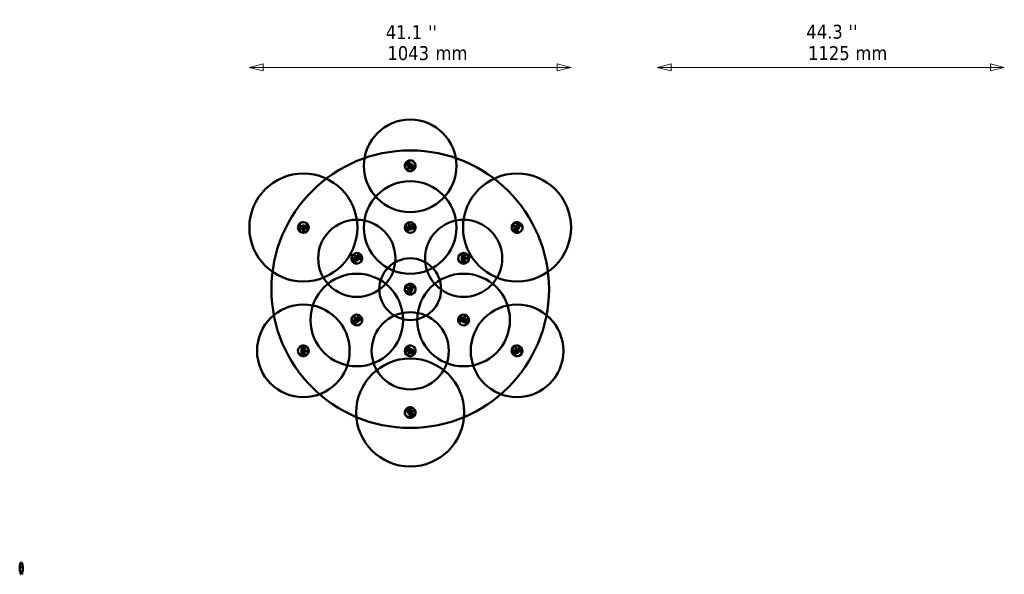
# Model space of a CAD drawing. Header units: millimetres. Extents: x -646 to 3029, y -175 to 4376.
# Tile 1 of 6: x -646 to 2546, y -175 to 1623. Entities that reach past the tile are written whole.
import ezdxf

# ---------------------------------------------------------------- set-up
doc = ezdxf.new("R2010")
doc.units = ezdxf.units.MM
doc.header["$LTSCALE"] = 15
for name, color, linetype, lineweight in [('Symbol (ISO)', 7, 'Continuous', 25), ('Widoczne (ISO)', 7, 'Continuous', 50), ('Wymiar (ISO)', 7, 'Continuous', 25)]:
    doc.layers.add(name, color=color, linetype=linetype, lineweight=lineweight)
doc.styles.add('Tekst notatki (ISO)', font='tahoma.ttf')

msp = doc.modelspace()

# ---------------------------------------------------------------- linework, layer by layer
at = {"layer": 'Widoczne (ISO)'}
for p, q in [((619.1, 1166.9), (603.3, 1144.7)), ((614.4, 1159.4), (615, 1160.2)), ((618.3, 1151.9), (616.6, 1152.9)), ((617.6, 1150.4), (616.6, 1152.9)), ((619, 1146.9), (617.6, 1150.4)), ((619.7, 1152.5), (618.3, 1151.9)), ((618.3, 1151.9), (618.7, 1150.9)), ((618.7, 1150.9), (620.2, 1147.4)), ((619.7, 1152.5), (620.3, 1154.4)), ((620.1, 1151.5), (619.7, 1152.5)), ((621.6, 1148), (620.1, 1151.5)), ((620.3, 1154.4), (621.3, 1151.9)), ((621.2, 1132), (637, 1154.1)), ((621.3, 1151.9), (622.7, 1148.4)), ((620.1, 1144.4), (619, 1146.9)), ((620.6, 1146.4), (620.1, 1144.4)), ((620.2, 1147.4), (620.6, 1146.4)), ((620.6, 1146.4), (622, 1146.9)), ((622, 1146.9), (621.6, 1148)), ((622, 1146.9), (623.8, 1145.9)), ((622.7, 1148.4), (623.8, 1145.9)), ((632.1, 1148), (631.5, 1147.2)), ((262.5, 962.8), (263, 935.6)), ((285, 936), (284.5, 963.2)), ((605.6, 959.2), (613.7, 933.2)), ((634.7, 939.6), (626.7, 965.7)), ((983.8, 952.5), (960, 965.6)), ((263.2, 954), (263.2, 955)), ((270.8, 950.3), (268.8, 950.1)), ((271.1, 948.7), (268.8, 950.1)), ((271.6, 951.6), (270.8, 950.3)), ((270.8, 950.3), (271.7, 949.8)), ((270.9, 953.5), (273.2, 952.1)), ((271.6, 951.6), (270.9, 953.5)), ((274.4, 946.7), (271.1, 948.7)), ((272.5, 951), (271.6, 951.6)), ((271.7, 949.8), (275, 947.8)), ((275.8, 949.1), (272.5, 951)), ((273.2, 952.1), (276.4, 950.2)), ((276.6, 945.3), (274.4, 946.7)), ((275, 947.8), (275.9, 947.2)), ((276.7, 948.5), (275.8, 949.1)), ((275.9, 947.2), (276.7, 948.5)), ((275.9, 947.2), (276.6, 945.3)), ((276.4, 950.2), (278.7, 948.8)), ((276.7, 948.5), (278.7, 948.8)), ((284.1, 955.4), (284.2, 954.3)), ((611.8, 940.8), (611.5, 941.8)), ((617.1, 949.5), (615.2, 948.7)), ((617.8, 948), (615.2, 948.7)), ((616.3, 952.5), (618.8, 951.8)), ((617.5, 950.9), (616.3, 952.5)), ((617.5, 950.9), (617.1, 949.5)), ((617.1, 949.5), (618.1, 949.2)), ((618.5, 950.6), (617.5, 950.9)), ((621.5, 947), (617.8, 948)), ((618.1, 949.2), (621.8, 948.2)), ((622.2, 949.7), (618.5, 950.6)), ((618.8, 951.8), (622.5, 950.9)), ((624.1, 946.3), (621.5, 947)), ((621.8, 948.2), (622.9, 947.9)), ((623.3, 949.4), (622.2, 949.7)), ((622.5, 950.9), (625.1, 950.2)), ((622.9, 947.9), (623.3, 949.4)), ((622.9, 947.9), (624.1, 946.3)), ((623.3, 949.4), (625.1, 950.2)), ((631.6, 948), (631.9, 947)), ((949.3, 946.4), (973.2, 933.2)), ((961.6, 949), (963.9, 950.3)), ((963.6, 948.6), (961.6, 949)), ((964.3, 947.3), (963.5, 945.5)), ((965.9, 946.8), (963.5, 945.5)), ((964.6, 949.2), (963.6, 948.6)), ((963.6, 948.6), (964.3, 947.3)), ((963.9, 950.3), (967.3, 952.1)), ((964.3, 947.3), (965.3, 947.8)), ((967.9, 951), (964.6, 949.2)), ((965.3, 947.8), (968.6, 949.7)), ((966.5, 937.4), (965.6, 937.9)), ((969.2, 948.6), (965.9, 946.8)), ((967.3, 952.1), (969.6, 953.4)), ((968.8, 951.5), (967.9, 951)), ((968.6, 949.7), (969.6, 950.2)), ((968.8, 951.5), (969.6, 953.4)), ((969.6, 950.2), (968.8, 951.5)), ((971.6, 949.9), (969.2, 948.6)), ((969.6, 950.2), (971.6, 949.9)), ((975.8, 956.3), (976.7, 955.8)), ((463.3, 843.2), (449.6, 866.7)), ((430.6, 855.7), (444.3, 832.1)), ((440.8, 839.2), (440.3, 840.1)), ((443.9, 848.8), (442.3, 847.6)), ((445, 847.5), (442.3, 847.6)), ((442.4, 851.6), (445.1, 851.5)), ((444, 850.3), (442.4, 851.6)), ((444, 850.3), (443.9, 848.8)), ((443.9, 848.8), (445, 848.7)), ((445.1, 850.2), (444, 850.3)), ((445, 848.7), (448.8, 848.6)), ((448.8, 847.4), (445, 847.5)), ((445.1, 851.5), (448.9, 851.4)), ((448.9, 850.1), (445.1, 850.2)), ((448.8, 848.6), (449.9, 848.6)), ((451.5, 847.3), (448.8, 847.4)), ((448.9, 851.4), (451.6, 851.3)), ((450, 850.1), (448.9, 850.1)), ((449.9, 848.6), (450, 850.1)), ((449.9, 848.6), (451.5, 847.3)), ((450, 850.1), (451.6, 851.3)), ((458.4, 850.6), (458.9, 849.7)), ((806.9, 860.5), (779.7, 860.4)), ((779.8, 838.4), (807, 838.5)), ((787.6, 859.9), (788.6, 859.9)), ((788.7, 838.9), (787.6, 838.9)), ((789.3, 846.6), (790.7, 848.9)), ((791.2, 847.3), (789.3, 846.6)), ((790.7, 848.9), (792.7, 852.1)), ((791.7, 848.2), (791.2, 847.3)), ((791.2, 847.3), (792.4, 846.5)), ((793.7, 851.4), (791.7, 848.2)), ((792.4, 846.5), (793, 847.4)), ((792.4, 846.5), (792.7, 844.5)), ((792.7, 852.1), (794.1, 854.4)), ((794.1, 846.8), (792.7, 844.5)), ((793, 847.4), (795, 850.6)), ((794.3, 852.4), (793.7, 851.4)), ((794.3, 852.4), (794.1, 854.4)), ((796.1, 850), (794.1, 846.8)), ((795.6, 851.6), (794.3, 852.4)), ((795, 850.6), (795.6, 851.6)), ((795.6, 851.6), (797.5, 852.3)), ((797.5, 852.3), (796.1, 850)), ((603.3, 744.8), (628.2, 733.9)), ((637, 754.1), (612.1, 764.9)), ((615.3, 748.4), (617.5, 750)), ((617.3, 748.3), (615.3, 748.4)), ((618.2, 748.9), (617.3, 748.3)), ((617.3, 748.3), (618.1, 747.1)), ((617.5, 750), (620.6, 752.1)), ((618.1, 747.1), (617.6, 745.2)), ((619.8, 746.7), (617.6, 745.2)), ((618.1, 747.1), (619, 747.7)), ((621.3, 751.1), (618.2, 748.9)), ((619, 747.7), (622.2, 749.9)), ((622.9, 748.9), (619.8, 746.7)), ((621.3, 737.5), (620.3, 737.9)), ((620.6, 752.1), (622.8, 753.7)), ((622.2, 751.8), (621.3, 751.1)), ((622.2, 751.8), (622.8, 753.7)), ((623.1, 750.5), (622.2, 751.8)), ((622.2, 749.9), (623.1, 750.5)), ((625.1, 750.4), (622.9, 748.9)), ((623.1, 750.5), (625.1, 750.4)), ((628.7, 757.2), (629.7, 756.7)), ((429.8, 652.9), (447.2, 631.9)), ((442.5, 638.3), (441.9, 639.1)), ((442.2, 650.8), (444.8, 651.2)), ((443.9, 649.8), (442.2, 650.8)), ((444.1, 648.3), (442.7, 646.8)), ((445.3, 647.2), (442.7, 646.8)), ((445, 649.9), (443.9, 649.8)), ((443.9, 649.8), (444.1, 648.3)), ((444.1, 648.3), (445.2, 648.4)), ((444.8, 651.2), (448.6, 651.7)), ((448.7, 650.4), (445, 649.9)), ((445.2, 648.4), (448.9, 648.9)), ((449.1, 647.7), (445.3, 647.2)), ((464.1, 645.9), (446.8, 666.9)), ((448.6, 651.7), (451.2, 652)), ((449.8, 650.6), (448.7, 650.4)), ((448.9, 648.9), (450, 649.1)), ((451.8, 648), (449.1, 647.7)), ((449.8, 650.6), (451.2, 652)), ((450, 649.1), (449.8, 650.6)), ((450, 649.1), (451.8, 648)), ((458.1, 652.5), (458.7, 651.7)), ((787.1, 665.8), (778.7, 639.9)), ((781.6, 647.2), (781.9, 648.2)), ((790.9, 651.2), (788.9, 651.7)), ((790.6, 649.6), (788.9, 651.7)), ((793.1, 646.7), (790.6, 649.6)), ((792, 652.2), (790.9, 651.2)), ((790.9, 651.2), (791.6, 650.4)), ((791.6, 650.4), (794, 647.5)), ((792, 654.2), (793.7, 652.2)), ((792, 652.2), (792, 654.2)), ((792.7, 651.4), (792, 652.2)), ((795.2, 648.4), (792.7, 651.4)), ((794.8, 644.6), (793.1, 646.7)), ((793.7, 652.2), (796.1, 649.2)), ((794, 647.5), (794.7, 646.6)), ((794.7, 646.6), (795.9, 647.6)), ((794.7, 646.6), (794.8, 644.6)), ((795.9, 647.6), (795.2, 648.4)), ((795.9, 647.6), (797.8, 647.2)), ((796.1, 649.2), (797.8, 647.2)), ((799.6, 633.1), (808, 659)), ((801.9, 641.7), (801.6, 640.7)), ((288.4, 559.1), (261.3, 561.7)), ((269, 560.4), (270.1, 560.3)), ((269.4, 547), (271, 549.1)), ((271.3, 547.5), (269.4, 547)), ((271, 549.1), (273.3, 552.1)), ((272, 548.4), (271.3, 547.5)), ((271.3, 547.5), (272.5, 546.6)), ((274.3, 551.4), (272, 548.4)), ((272.5, 546.6), (273.2, 547.5)), ((274.2, 546.7), (272.5, 544.6)), ((272.5, 546.6), (272.5, 544.6)), ((273.2, 547.5), (275.5, 550.5)), ((273.3, 552.1), (275, 554.3)), ((276.5, 549.7), (274.2, 546.7)), ((275, 552.3), (274.3, 551.4)), ((275, 552.3), (275, 554.3)), ((276.2, 551.3), (275, 552.3)), ((275.5, 550.5), (276.2, 551.3)), ((276.2, 551.3), (278.1, 551.8)), ((278.1, 551.8), (276.5, 549.7)), ((617.4, 566.7), (603.9, 543.1)), ((613.4, 558.7), (613.9, 559.6)), ((618.1, 551.7), (616.2, 552.5)), ((617.5, 550.2), (616.2, 552.5)), ((619.3, 546.8), (617.5, 550.2)), ((619.4, 552.4), (618.1, 551.7)), ((618.1, 551.7), (618.6, 550.7)), ((618.6, 550.7), (620.4, 547.4)), ((620.6, 544.4), (619.3, 546.8)), ((619.4, 552.4), (619.8, 554.4)), ((619.9, 551.5), (619.4, 552.4)), ((619.8, 554.4), (621, 552)), ((621.7, 548.1), (619.9, 551.5)), ((620.4, 547.4), (620.9, 546.4)), ((620.9, 546.4), (620.6, 544.4)), ((620.9, 546.4), (622.2, 547.1)), ((621, 552), (622.8, 548.7)), ((622.2, 547.1), (621.7, 548.1)), ((622.2, 547.1), (624.1, 546.3)), ((622.8, 548.7), (624.1, 546.3)), ((622.9, 532.1), (636.5, 555.8)), ((632.1, 549.2), (631.6, 548.3)), ((950.9, 557.2), (962.2, 532.5)), ((963.5, 549.1), (961.8, 548)), ((964.4, 547.7), (961.8, 548)), ((962.3, 552), (965, 551.7)), ((963.7, 550.6), (962.3, 552)), ((963.7, 550.6), (963.5, 549.1)), ((963.5, 549.1), (964.6, 548.9)), ((964.8, 550.4), (963.7, 550.6)), ((968.2, 547.2), (964.4, 547.7)), ((964.6, 548.9), (968.4, 548.4)), ((968.6, 549.9), (964.8, 550.4)), ((965, 551.7), (968.7, 551.2)), ((970.9, 546.8), (968.2, 547.2)), ((968.4, 548.4), (969.5, 548.3)), ((969.6, 549.8), (968.6, 549.9)), ((968.7, 551.2), (971.4, 550.8)), ((969.5, 548.3), (969.6, 549.8)), ((969.5, 548.3), (970.9, 546.8)), ((969.6, 549.8), (971.4, 550.8)), ((982.2, 541.6), (970.9, 566.4)), ((978.1, 549.5), (978.5, 548.5)), ((259.2, 539.8), (286.3, 537.2)), ((268, 539.4), (267, 539.5)), ((959.4, 539.8), (959, 540.8)), ((626.2, 365.9), (602.8, 351.8)), ((609.8, 355.4), (610.7, 356)), ((618.1, 347.6), (618.2, 351.4)), ((618.2, 351.4), (618.3, 354)), ((619.5, 352.4), (618.3, 354)), ((619.5, 351.3), (619.4, 347.5)), ((621, 352.4), (619.5, 352.4)), ((619.5, 352.4), (619.5, 351.3)), ((620.9, 347.5), (621, 351.3)), ((621, 352.4), (622.3, 354)), ((621, 351.3), (621, 352.4)), ((622.2, 351.3), (622.1, 347.5)), ((622.3, 354), (622.2, 351.3)), ((614.2, 333), (637.5, 347)), ((618.1, 344.9), (618.1, 347.6)), ((619.4, 346.4), (618.1, 344.9)), ((619.4, 347.5), (619.4, 346.4)), ((619.4, 346.4), (620.9, 346.4)), ((621.5, 338), (620.6, 337.4)), ((620.9, 346.4), (620.9, 347.5)), ((620.9, 346.4), (622.1, 344.8)), ((622.1, 347.5), (622.1, 344.8)), ((-645.9, -152.3), (-643.9, -138.3)), ((-645.5, -152.3), (-645.9, -152.3)), ((-645.9, -166.3), (-645.9, -152.3)), ((-643.9, -138.3), (-645.5, -152.3)), ((-636.3, -152.3), (-645.5, -152.3)), ((-643.9, -138.3), (-642.8, -138.3)), ((-642.8, -138.3), (-639, -138.3)), ((-639, -138.3), (-637.9, -138.3)), ((-637.9, -138.3), (-636.3, -152.3)), ((-637.9, -138.3), (-635.9, -152.3)), ((-635.9, -152.3), (-636.3, -152.3)), ((-635.9, -166.3), (-635.9, -152.3)), ((-645.9, -166.3), (-635.9, -166.3)), ((-643.6, -166.3), (-643.6, -175.3)), ((-643.6, -175.3), (-642.6, -175.3)), ((-642.6, -166.3), (-642.6, -175.3)), ((-639.1, -166.3), (-639.1, -175.3)), ((-639.1, -175.3), (-638.1, -175.3)), ((-638.1, -166.3), (-638.1, -175.3))]:
    msp.add_line(p, q, dxfattribs=at)
for centre, radius in [((620.2, 1149.4), 150.1), ((620.2, 749.4), 450), ((620.2, 1149.4), 6.75), ((620.2, 1149.4), 6.5), ((620.2, 1149.4), 6), ((615.8, 1159), 1.5), ((630.6, 1148.4), 1.5), ((273.8, 949.4), 175.1), ((614.1, 1140.9), 1.5), ((966.6, 949.4), 175.1), ((620.2, 949.4), 150.1), ((447, 849.4), 125.1), ((617.1, 959.5), 1.5), ((793.4, 849.4), 125.1), ((264.6, 954.5), 1.5), ((273.8, 949.4), 6.75), ((273.8, 949.4), 6.5), ((273.8, 949.4), 6), ((273.9, 938.9), 1.5), ((282.8, 954.8), 1.5), ((613, 941.7), 1.5), ((620.2, 949.4), 6.75), ((620.2, 949.4), 6.5), ((620.2, 949.4), 6), ((630.4, 947.1), 1.5), ((957.4, 954.5), 1.5), ((966.6, 949.4), 6.75), ((966.6, 949.4), 6.5), ((966.6, 949.4), 6), ((966.8, 938.9), 1.5), ((975.6, 954.8), 1.5), ((441.7, 858.5), 1.5), ((447, 849.4), 6.75), ((441.7, 840.3), 1.5), ((447, 849.4), 6.5), ((447, 849.4), 6), ((457.5, 849.5), 1.5), ((620.2, 749.4), 100.1), ((788.1, 858.5), 1.5), ((793.4, 849.4), 6.75), ((788.2, 840.3), 1.5), ((793.4, 849.4), 6.5), ((793.4, 849.4), 6), ((803.9, 849.5), 1.5), ((447, 649.4), 150.1), ((793.4, 649.4), 150.1), ((610.5, 753.6), 1.5), ((620.2, 749.4), 6.75), ((620.2, 749.4), 6.5), ((620.2, 749.4), 6), ((621.3, 739), 1.5), ((628.6, 755.7), 1.5), ((273.8, 549.4), 150.1), ((620.2, 549.4), 125.1), ((966.6, 549.4), 150.1), ((440.3, 657.5), 1.5), ((447, 649.4), 6.75), ((447, 649.4), 6.5), ((447, 649.4), 6), ((443.3, 639.6), 1.5), ((457.3, 651.2), 1.5), ((783.1, 647.2), 1.5), ((793.4, 649.4), 6.75), ((793.4, 649.4), 6.5), ((793.4, 649.4), 6), ((796.6, 659.4), 1.5), ((800.4, 641.6), 1.5), ((273.8, 549.4), 6.75), ((273.8, 549.4), 6.5), ((273.8, 549.4), 6), ((269.4, 559), 1.5), ((284.2, 548.4), 1.5), ((614.9, 558.5), 1.5), ((620.2, 549.4), 6.75), ((620.2, 549.4), 6.5), ((620.2, 549.4), 6), ((630.7, 549.5), 1.5), ((966.6, 549.4), 6.75), ((966.6, 549.4), 6.5), ((966.6, 549.4), 6), ((962.2, 559), 1.5), ((977, 548.4), 1.5), ((267.7, 540.9), 1.5), ((620.2, 349.4), 175.1), ((614.9, 540.3), 1.5), ((960.5, 540.9), 1.5), ((611, 354.5), 1.5), ((620.2, 349.4), 6.75), ((620.2, 349.4), 6.5), ((620.2, 349.4), 6), ((629.2, 354.8), 1.5), ((620.4, 338.9), 1.5)]:
    msp.add_circle(centre, radius, dxfattribs=at)
for centre, radius, start, end in [((620.2, 1149.4), 17.5, 93.4597, 195.5701), ((620.2, 1149.4), 16.5, 96.3252, 192.7046), ((620.2, 1149.4), 12.6, 115.2387, 173.7911), ((611.2, 1152.6), 3, 92.7724, 196.2573), ((616.2, 1158.1), 1.5, 43.9861, 185.0437), ((615.8, 1159), 1.19, 208.6937, 20.3361), ((620.2, 1149.4), 5, 135.965, 268.8087), ((620.2, 1149.4), 5, 88.8087, 135.965), ((620.2, 1149.4), 17.5, 15.5701, 93.4597), ((620.2, 1149.4), 5, 315.965, 88.8087), ((620.2, 1149.4), 17.5, 273.4597, 15.5701), ((620.2, 1149.4), 16.5, 276.3252, 12.7046), ((630.6, 1148.4), 1.19, 88.6937, 260.3361), ((629.6, 1148.5), 1.5, 283.9861, 65.0437), ((620.2, 1149.4), 17.5, 195.5701, 273.4597), ((614.1, 1140.9), 1.19, 328.6937, 140.3361), ((614.7, 1141.7), 1.5, 163.9861, 305.0437), ((620.2, 1149.4), 5, 268.8087, 315.965), ((620.2, 1149.4), 12.6, 295.2387, 353.7911), ((273.8, 949.4), 17.5, 129.9831, 232.0935), ((273.8, 949.4), 16.5, 132.8486, 229.228), ((273.8, 949.4), 17.5, 52.0935, 129.9831), ((273.8, 949.4), 17.5, 309.9831, 52.0935), ((273.8, 949.4), 16.5, 312.8486, 49.228), ((620.2, 949.4), 17.5, 146.0517, 248.1621), ((620.2, 949.4), 16.5, 148.9172, 245.2965), ((620.2, 949.4), 17.5, 68.1621, 146.0517), ((617.4, 958.5), 1.5, 36.5781, 177.6356), ((617.1, 959.5), 1.19, 201.2856, 12.9281), ((620.2, 949.4), 17.5, 326.0517, 68.1621), ((620.2, 949.4), 16.5, 328.9172, 65.2965), ((620.2, 949.4), 12.6, 347.8306, 46.3831), ((966.6, 949.4), 17.5, 112.0935, 189.9831), ((966.6, 949.4), 17.5, 9.9831, 112.0935), ((966.6, 949.4), 16.5, 12.8486, 109.228), ((966.6, 949.4), 12.5, 32.6807, 89.3959), ((968.7, 958.7), 3, 9.2958, 112.7807), ((273.8, 949.4), 12.5, 152.6807, 209.3959), ((264.7, 946.7), 3, 129.2958, 232.7807), ((273.8, 949.4), 17.5, 232.0935, 309.9831), ((265.4, 954), 1.5, 80.5095, 221.5671), ((264.6, 954.5), 1.19, 245.2171, 56.8595), ((273.8, 949.4), 5, 125.3321, 172.4884), ((273.8, 949.4), 5, 172.4884, 305.3321), ((273.8, 949.4), 5, 352.4884, 125.3321), ((273.9, 939.9), 1.5, 200.5095, 341.5671), ((273.9, 938.9), 1.19, 5.2171, 176.8595), ((273.8, 949.4), 5, 305.3321, 352.4884), ((282.8, 954.8), 1.19, 125.2171, 296.8595), ((281.9, 954.3), 1.5, 320.5095, 101.5671), ((273.8, 949.4), 12.5, 332.6807, 29.3959), ((620.2, 949.4), 12.6, 167.8306, 226.3831), ((613.7, 942.5), 1.5, 156.5781, 297.6356), ((613, 941.7), 1.19, 321.2856, 132.9281), ((620.2, 949.4), 17.5, 248.1621, 326.0517), ((620.2, 949.4), 5, 141.4006, 188.557), ((620.2, 949.4), 5, 188.557, 321.4006), ((620.2, 949.4), 5, 8.557, 141.4006), ((620.2, 949.4), 5, 321.4006, 8.557), ((628.1, 954.6), 3, 325.3644, 68.8493), ((630.4, 947.1), 1.19, 81.2856, 252.9281), ((629.4, 947.3), 1.5, 276.5781, 57.6356), ((966.6, 949.4), 17.5, 189.9831, 292.0935), ((966.6, 949.4), 16.5, 192.8486, 289.228), ((966.6, 949.4), 12.5, 212.6807, 269.3959), ((958.3, 954), 1.5, 80.5095, 221.5671), ((957.4, 954.5), 1.19, 245.2171, 56.8595), ((966.6, 949.4), 5, 52.4884, 185.3321), ((966.6, 949.4), 5, 185.3321, 232.4884), ((966.6, 949.4), 5, 232.4884, 5.3321), ((966.7, 939.9), 1.5, 200.5095, 341.5671), ((966.8, 938.9), 1.19, 5.2171, 176.8595), ((966.6, 949.4), 5, 5.3321, 52.4884), ((966.6, 949.4), 17.5, 292.0935, 9.9831), ((975.6, 954.8), 1.19, 125.2171, 296.8595), ((974.7, 954.3), 1.5, 320.5095, 101.5671), ((447, 849.4), 17.5, 81.2528, 159.1424), ((447, 849.4), 17.5, 339.1424, 81.2528), ((447, 849.4), 16.5, 342.0079, 78.3873), ((793.4, 849.4), 17.5, 39.1424, 141.2528), ((793.4, 849.4), 16.5, 42.0079, 138.3873), ((793.4, 849.4), 12.6, 60.9214, 119.4738), ((447, 849.4), 17.5, 159.1424, 261.2528), ((447, 849.4), 16.5, 162.0079, 258.3873), ((447, 849.4), 12.6, 180.9214, 239.4738), ((442.2, 857.6), 1.5, 49.6688, 190.7264), ((441.7, 858.5), 1.19, 214.3764, 26.0188), ((442.2, 841.2), 1.5, 169.6688, 310.7264), ((441.7, 840.3), 1.19, 334.3764, 146.0188), ((447, 849.4), 5, 154.5552, 201.7116), ((447, 849.4), 5, 201.7116, 334.5552), ((447, 849.4), 5, 21.7116, 154.5552), ((447, 849.4), 17.5, 261.2528, 339.1424), ((447, 849.4), 5, 334.5552, 21.7116), ((447, 849.4), 12.6, 0.9214, 59.4738), ((453.6, 856.3), 3, 338.5253, 81.8699), ((457.5, 849.5), 1.19, 94.3764, 266.0188), ((456.5, 849.5), 1.5, 289.6688, 70.7264), ((793.4, 849.4), 17.5, 141.2528, 219.1424), ((793.4, 849.4), 17.5, 219.1424, 321.2528), ((793.4, 849.4), 16.5, 222.0079, 318.3873), ((788.6, 857.6), 1.5, 49.6688, 190.7264), ((788.1, 858.5), 1.19, 214.3764, 26.0188), ((788.6, 841.2), 1.5, 169.6688, 310.7264), ((788.2, 840.3), 1.19, 334.3764, 146.0188), ((793.4, 849.4), 12.6, 240.9214, 299.4738), ((793.4, 849.4), 5, 81.7116, 214.5552), ((793.4, 849.4), 5, 214.5552, 261.7116), ((793.4, 849.4), 5, 261.7116, 34.5552), ((796, 840.3), 3, 218.5253, 321.8699), ((793.4, 849.4), 5, 34.5552, 81.7116), ((803.9, 849.5), 1.19, 94.3764, 266.0188), ((802.9, 849.5), 1.5, 289.6688, 70.7264), ((793.4, 849.4), 17.5, 321.2528, 39.1424), ((620.2, 749.4), 17.5, 15.3485, 117.4589), ((620.2, 749.4), 17.5, 117.4589, 195.3485), ((620.2, 749.4), 17.5, 195.3485, 297.4589), ((620.2, 749.4), 16.5, 198.214, 294.5934), ((611.5, 753.2), 1.5, 85.8749, 226.9325), ((610.5, 753.6), 1.19, 250.5825, 62.2249), ((620.2, 749.4), 12.6, 217.1275, 275.6799), ((620.2, 749.4), 16.5, 18.214, 114.5934), ((620.2, 749.4), 5, 58.5799, 191.4235), ((620.2, 749.4), 5, 191.4235, 238.5799), ((620.2, 749.4), 5, 238.5799, 11.4235), ((620.2, 749.4), 12.6, 37.1275, 95.6799), ((621.2, 740), 1.5, 205.8749, 346.9325), ((621.3, 758.8), 3, 15.4795, 117.3279), ((621.3, 739), 1.19, 10.5825, 182.2249), ((620.2, 749.4), 5, 11.4235, 58.5799), ((628.6, 755.7), 1.19, 130.5825, 302.2249), ((627.8, 755.1), 1.5, 325.8749, 106.9325), ((620.2, 749.4), 17.5, 297.4589, 15.3485), ((447, 649.4), 17.5, 168.5157, 270.6261), ((447, 649.4), 17.5, 90.6261, 168.5157), ((447, 649.4), 16.5, 171.3812, 267.7606), ((447, 649.4), 12.6, 190.2946, 248.8471), ((440.3, 657.5), 1.19, 223.7497, 35.3921), ((440.9, 656.7), 1.5, 59.0421, 200.0996), ((447, 649.4), 5, 163.8646, 211.021), ((443.6, 640.5), 1.5, 179.0421, 320.0996), ((447, 649.4), 5, 31.021, 163.8646), ((443.3, 639.6), 1.19, 343.7497, 155.3921), ((447, 649.4), 5, 211.021, 343.8646), ((447, 649.4), 17.5, 348.5157, 90.6261), ((447, 649.4), 17.5, 270.6261, 348.5157), ((447, 649.4), 16.5, 351.3812, 87.7606), ((447, 649.4), 5, 343.8646, 31.021), ((447, 649.4), 12.6, 10.2946, 68.8471), ((452.4, 657.2), 3, 347.8284, 91.3133), ((457.3, 651.2), 1.19, 103.7497, 275.3921), ((456.3, 651), 1.5, 299.0421, 80.0996), ((793.4, 649.4), 17.5, 110.9274, 213.0378), ((793.4, 649.4), 16.5, 113.793, 210.1723), ((793.4, 649.4), 17.5, 213.0378, 290.9274), ((793.4, 649.4), 12.6, 132.7064, 191.2589), ((784.1, 647.4), 1.5, 121.4539, 262.5114), ((783.1, 647.2), 1.19, 286.1614, 97.8039), ((793.4, 649.4), 17.5, 33.0378, 110.9274), ((793.4, 649.4), 5, 153.4328, 286.2764), ((793.4, 649.4), 5, 106.2764, 153.4328), ((793.4, 649.4), 5, 333.4328, 106.2764), ((793.4, 649.4), 5, 286.2764, 333.4328), ((796.3, 658.5), 1.5, 1.4539, 142.5114), ((796.6, 659.4), 1.19, 166.1614, 337.8039), ((799.7, 642.4), 1.5, 241.4539, 22.5114), ((800.4, 641.6), 1.19, 46.1614, 217.8039), ((793.4, 649.4), 17.5, 290.9274, 33.0378), ((793.4, 649.4), 16.5, 293.793, 30.1723), ((793.4, 649.4), 12.6, 312.7064, 11.2589), ((802.9, 649), 3, 290.2402, 33.7251), ((273.8, 549.4), 17.5, 135.5701, 213.4597), ((273.8, 549.4), 17.5, 33.4597, 135.5701), ((273.8, 549.4), 16.5, 36.3252, 132.7046), ((269.8, 558.1), 1.5, 43.9861, 185.0437), ((269.4, 559), 1.19, 208.6937, 20.3361), ((273.8, 549.4), 12.6, 55.2387, 113.7911), ((273.8, 549.4), 5, 75.965, 208.8087), ((273.8, 549.4), 5, 208.8087, 255.965), ((273.8, 549.4), 5, 255.965, 28.8087), ((273.8, 549.4), 5, 28.8087, 75.965), ((284.2, 548.4), 1.19, 88.6937, 260.3361), ((283.2, 548.5), 1.5, 283.9861, 65.0437), ((273.8, 549.4), 17.5, 315.5701, 33.4597), ((620.2, 549.4), 17.5, 99.1424, 201.2528), ((620.2, 549.4), 16.5, 102.0079, 198.3873), ((620.2, 549.4), 17.5, 201.2528, 279.1424), ((620.2, 549.4), 12.6, 120.9214, 179.4738), ((610.9, 551.7), 3, 98.5253, 201.8699), ((615.4, 557.6), 1.5, 49.6688, 190.7264), ((614.9, 558.5), 1.19, 214.3764, 26.0188), ((620.2, 549.4), 5, 141.7116, 274.5552), ((620.2, 549.4), 5, 94.5552, 141.7116), ((620.2, 549.4), 17.5, 21.2528, 99.1424), ((620.2, 549.4), 5, 321.7116, 94.5552), ((620.2, 549.4), 5, 274.5552, 321.7116), ((620.2, 549.4), 17.5, 279.1424, 21.2528), ((620.2, 549.4), 16.5, 282.0079, 18.3873), ((620.2, 549.4), 12.6, 300.9214, 359.4738), ((630.7, 549.5), 1.19, 94.3764, 266.0188), ((629.7, 549.5), 1.5, 289.6688, 70.7264), ((966.6, 549.4), 17.5, 153.4597, 255.5701), ((966.6, 549.4), 16.5, 156.3252, 252.7046), ((966.6, 549.4), 17.5, 75.5701, 153.4597), ((966.6, 549.4), 12.6, 175.2387, 233.7911), ((962.6, 558.1), 1.5, 43.9861, 185.0437), ((962.2, 559), 1.19, 208.6937, 20.3361), ((966.6, 549.4), 5, 148.8087, 195.965), ((966.6, 549.4), 5, 195.965, 328.8087), ((966.6, 549.4), 5, 15.965, 148.8087), ((966.6, 549.4), 17.5, 333.4597, 75.5701), ((966.6, 549.4), 5, 328.8087, 15.965), ((966.6, 549.4), 16.5, 336.3252, 72.7046), ((966.6, 549.4), 12.6, 355.2387, 53.7911), ((973.8, 555.6), 3, 332.7724, 76.2573), ((977, 548.4), 1.19, 88.6937, 260.3361), ((976, 548.5), 1.5, 283.9861, 65.0437), ((273.8, 549.4), 17.5, 213.4597, 315.5701), ((273.8, 549.4), 16.5, 216.3252, 312.7046), ((273.8, 549.4), 12.6, 235.2387, 293.7911), ((267.7, 540.9), 1.19, 328.6937, 140.3361), ((268.2, 541.7), 1.5, 163.9861, 305.0437), ((275.5, 540.1), 3, 212.7724, 316.2573), ((615.4, 541.2), 1.5, 169.6688, 310.7264), ((614.9, 540.3), 1.19, 334.3764, 146.0188), ((960.5, 540.9), 1.19, 328.6937, 140.3361), ((961.1, 541.7), 1.5, 163.9861, 305.0437), ((966.6, 549.4), 17.5, 255.5701, 333.4597), ((620.2, 349.4), 17.5, 172.0935, 249.9831), ((620.2, 349.4), 17.5, 69.9831, 172.0935), ((620.2, 349.4), 16.5, 72.8486, 169.228), ((620.2, 349.4), 12.5, 92.6807, 149.3959), ((611.9, 354), 1.5, 80.5095, 221.5671), ((611, 354.5), 1.19, 245.2171, 56.8595), ((620.2, 349.4), 5, 112.4884, 245.3321), ((620.2, 349.4), 5, 65.3321, 112.4884), ((620.2, 349.4), 5, 292.4884, 65.3321), ((620.2, 349.4), 17.5, 352.0935, 69.9831), ((629.2, 354.8), 1.19, 125.2171, 296.8595), ((628.3, 354.3), 1.5, 320.5095, 101.5671), ((620.2, 349.4), 17.5, 249.9831, 352.0935), ((620.2, 349.4), 16.5, 252.8486, 349.228), ((620.2, 349.4), 5, 245.3321, 292.4884), ((620.3, 339.9), 1.5, 200.5095, 341.5671), ((620.4, 338.9), 1.19, 5.2171, 176.8595), ((620.2, 349.4), 12.5, 272.6807, 329.3959), ((627.1, 342.9), 3, 249.2958, 352.7807)]:
    msp.add_arc(centre, radius, start, end, dxfattribs=at)
at = {"layer": 'Wymiar (ISO)', "lineweight": 18}
for p, q in [((143.6, 1480), (98.6, 1468.7)), ((143.6, 1468.7), (98.6, 1468.7)), ((98.6, 1468.7), (143.6, 1457.5)), ((143.6, 1457.5), (143.6, 1480)), ((143.6, 1468.7), (1096.7, 1468.7)), ((1141.7, 1468.7), (1096.7, 1480)), ((1096.7, 1480), (1096.7, 1457.5)), ((1096.7, 1468.7), (1141.7, 1468.7)), ((1096.7, 1457.5), (1141.7, 1468.7)), ((1466.2, 1480), (1421.2, 1468.7)), ((1466.2, 1468.7), (1421.2, 1468.7)), ((1421.2, 1468.7), (1466.2, 1457.5)), ((1466.2, 1457.5), (1466.2, 1480)), ((1466.2, 1468.7), (2501.4, 1468.7)), ((2546.4, 1468.7), (2501.4, 1480)), ((2501.4, 1480), (2501.4, 1457.5)), ((2501.4, 1468.7), (2546.4, 1468.7)), ((2501.4, 1457.5), (2546.4, 1468.7))]:
    msp.add_line(p, q, dxfattribs=at)
at = {"layer": 'Wymiar (ISO)', "lineweight": 18, "flags": 128}
for points in [[(143.6, 1480), (98.6, 1468.7), (143.6, 1457.5), (143.6, 1480)], [(1096.7, 1457.5), (1141.7, 1468.7), (1096.7, 1480), (1096.7, 1457.5)], [(1466.2, 1480), (1421.2, 1468.7), (1466.2, 1457.5), (1466.2, 1480)], [(2501.4, 1457.5), (2546.4, 1468.7), (2501.4, 1480), (2501.4, 1457.5)]]:
    msp.add_lwpolyline(points, dxfattribs=at)
at = {"layer": 'Wymiar (ISO)'}
for points in [[(143.6, 1480), (98.6, 1468.7), (143.6, 1457.5), (143.6, 1480)], [(1096.7, 1457.5), (1141.7, 1468.7), (1096.7, 1480), (1096.7, 1457.5)], [(1466.2, 1480), (1421.2, 1468.7), (1466.2, 1457.5), (1466.2, 1480)], [(2501.4, 1457.5), (2546.4, 1468.7), (2501.4, 1480), (2501.4, 1457.5)]]:
    msp.add_solid(points, dxfattribs=at)

# ---------------------------------------------------------------- texts
at = {"layer": 'Symbol (ISO)', "char_height": 45, "width": 103.93, "attachment_point": 1, "style": 'Tekst notatki (ISO)'}
for insert in [(702.3, 1537.9), (2063.6, 1537.9)]:
    msp.add_mtext('\\fTahoma|b0|i0;mm', dxfattribs=dict(at, insert=insert))
at = {"layer": 'Wymiar (ISO)', "char_height": 45, "attachment_point": 7, "style": 'Tekst notatki (ISO)'}
for s, insert in [('41.1', (540.8, 1560.2)), ("''", (677.8, 1560.2)), ('44.3', (1904.4, 1561)), ("''", (2041.4, 1561.9)), ('1043', (546.3, 1491.6)), ('1125', (1909.9, 1491.6))]:
    msp.add_mtext(s, dxfattribs=dict(at, insert=insert))

doc.saveas('drawing.dxf')
